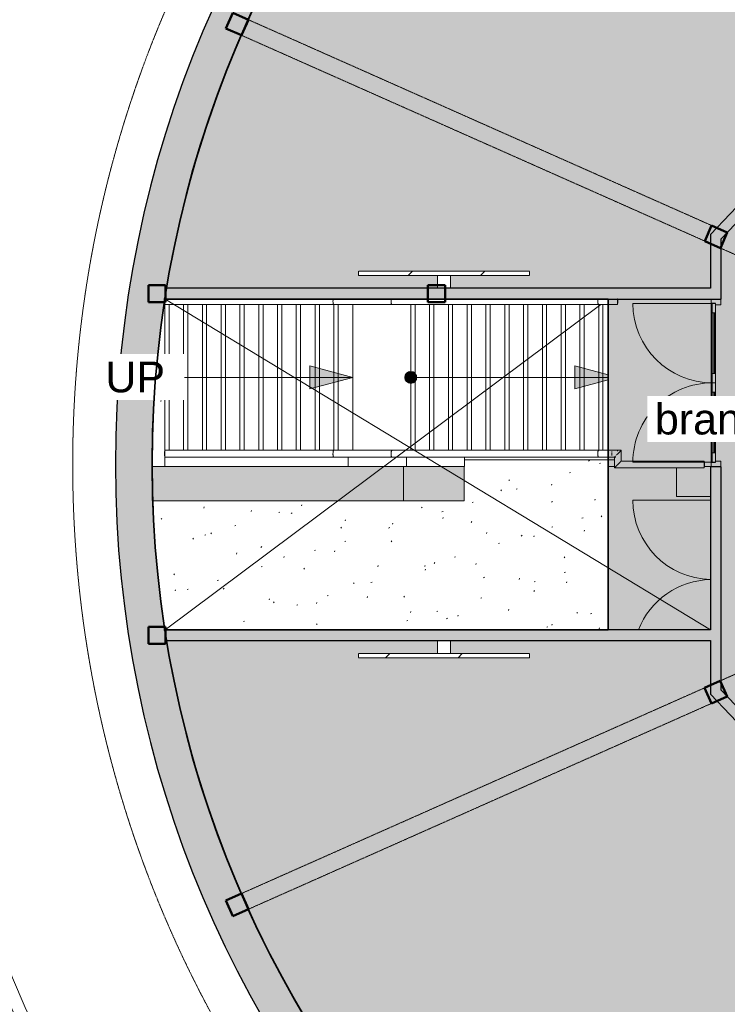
# Model space of a CAD drawing. Header units: millimetres. Extents: x 1000 to 188789, y -4122 to 39732.
# Tile 63 of 86: x 117939 to 126222, y 17778 to 29308. Entities that reach past the tile are written whole.
import ezdxf

# ---------------------------------------------------------------- set-up
doc = ezdxf.new("R2010")
doc.units = ezdxf.units.MM
doc.linetypes.add('THO_hhidden', pattern=[2.5, 1.5, -1])
for name, color, linetype, lineweight, true_color in [('A-AREA-BNDY', 1, 'Continuous', 50, 0xff0000), ('A-DETL', 7, 'Continuous', 13, 0x00a600), ('A-DETL-MBND', 9, 'Continuous', 13, 0x808080)]:
    doc.layers.add(name, color=color, linetype=linetype, lineweight=lineweight, true_color=true_color)
for name, color, linetype, lineweight in [('A-AREA-IDEN', 7, 'Continuous', 13), ('A-AREA-PATT', 7, 'Continuous', 13), ('A-DETL-GENF', 7, 'Continuous', 13), ('A-DOOR', 7, 'Continuous', 13), ('A-FLOR', 7, 'Continuous', 18), ('A-FLOR-HRAL', 7, 'Continuous', 13), ('A-GENM', 7, 'Continuous', 13), ('A-WALL-PATT', 7, 'Continuous', 18), ('I-WALL', 7, 'Continuous', 18), ('S-COLS-SYMB', 7, 'Continuous', 50), ('S-STRS', 7, 'Continuous', 13), ('S-STRS-ANNO', 7, 'Continuous', 13), ('S-STRS-IDEN', 7, 'Continuous', 13)]:
    doc.layers.add(name, color=color, linetype=linetype, lineweight=lineweight)
doc.styles.add('Arial', font='arial.ttf', dxfattribs={"height": 360})
pattern_1 = [(45, (-14915.87, -26237.5), (-424.264, 424.264), [])]
pattern_2 = [(45, (-14915.87, -21962.5), (-424.264, 424.264), [])]

# ---------------------------------------------------------------- blocks, each defined once
blk = doc.blocks.new('NLRS_01_GM_WPB_dummy digibord_gen_tho_HW - Digibord-V163-01 1e verdieping BC')
at = {"layer": 'A-GENM', "true_color": 0x808080}
h = blk.add_hatch(dxfattribs=at)
h.set_pattern_fill('FP_107', color=8, style=0, pattern_type=2)
h.set_pattern_definition(pattern_1)
h.paths.add_polyline_path([(372, 75), (1000, 75), (1000, 125), (-1000, 125), (-1000, 75), (75, 75)])
h = blk.add_hatch(dxfattribs=at)
h.set_pattern_fill('FP_107', color=8, style=0, pattern_type=2)
h.set_pattern_definition(pattern_1)
h.paths.add_polyline_path([(-75, -75), (75, -75), (75, 75), (-75, 75)])
at = {"layer": 'A-GENM', "linetype": 'THO_hhidden'}
for p, q in [((1000, 125), (-1000, 125)), ((-1000, 125), (-1000, 75)), ((1000, 75), (1000, 125)), ((-1000, 75), (1000, 75)), ((75, 75), (-75, 75)), ((-75, 75), (-75, -75)), ((75, -75), (75, 75)), ((-75, -75), (75, -75))]:
    blk.add_line(p, q, dxfattribs=at)
blk = doc.blocks.new('NLRS_01_GM_WPB_dummy digibord_gen_tho_HW - Digibord-V174-01 1e verdieping BC')
at = {"layer": 'A-GENM', "true_color": 0x808080}
h = blk.add_hatch(dxfattribs=at)
h.set_pattern_fill('FP_119', color=8, style=0, pattern_type=2)
h.set_pattern_definition(pattern_2)
h.paths.add_polyline_path([(75, -75), (75, 75), (-75, 75), (-75, -75)])
h = blk.add_hatch(dxfattribs=at)
h.set_pattern_fill('FP_119', color=8, style=0, pattern_type=2)
h.set_pattern_definition(pattern_2)
h.paths.add_polyline_path([(-1000, -125), (1000, -125), (1000, -75), (-1000, -75)])
at = {"layer": 'A-GENM', "linetype": 'THO_hhidden'}
for p, q in [((75, 75), (-75, 75)), ((-75, 75), (-75, -75)), ((75, -75), (75, 75)), ((1000, -75), (-1000, -75)), ((-1000, -75), (-1000, -125)), ((-75, -75), (75, -75)), ((1000, -125), (1000, -75)), ((-1000, -125), (1000, -125))]:
    blk.add_line(p, q, dxfattribs=at)
blk = doc.blocks.new('NLRS_32_DO_WPB_binnen deurkozijn hout_gen_tho - dubbele deur met glas-1905428-01 1e verdieping BC')
at = {"layer": 'A-DOOR'}
for p, q in [((-932, 0), (-982, 0)), ((-932, -54), (-932, 0)), ((932, -54), (932, 0)), ((932, 0), (982, 0)), ((-982, -114), (-915, -114)), ((-915, -114), (-915, -54)), ((915, -114), (915, -54)), ((982, -114), (915, -114))]:
    blk.add_line(p, q, dxfattribs=at)
blk = doc.blocks.new('NLRS_32_DO_UN_deur_gen_tho - deur met glasvlak_ linksdraaiend-V220-01 1e verdieping BC')
at = {"layer": 'A-DETL-GENF'}
for p, q in [((465, 0), (465, 930)), ((-465, 0), (465, 0)), ((-465, -40), (-465, 0)), ((-465, -40), (465, -40)), ((465, -40), (465, 0))]:
    blk.add_line(p, q, dxfattribs=at)
blk.add_arc((465, 0), 930, 90, 180, dxfattribs=at)
at = {"layer": 'A-GENM', "lineweight": 18}
for p, q in [((-355, 0), (-465, 0)), ((-465, 0), (-465, -40)), ((-355, -40), (-355, 0)), ((465, 0), (355, 0)), ((355, 0), (355, -40)), ((465, -40), (465, 0)), ((-465, -40), (-355, -40)), ((355, -40), (465, -40))]:
    blk.add_line(p, q, dxfattribs=at)
at = {"layer": 'A-GENM'}
for p, q in [((355, 0), (-355, 0)), ((-198, 0), (-355, 0)), ((-355, 0), (224, 0)), ((355, -40), (-355, -40)), ((-198, -40), (-355, -40)), ((-355, -40), (224, -40))]:
    blk.add_line(p, q, dxfattribs=at)
blk = doc.blocks.new('NLRS_32_DO_UN_deur_gen_tho - deur met glasvlak_ rechtsdraaiend-V221-01 1e verdieping BC')
at = {"layer": 'A-DETL-GENF'}
for p, q in [((-465, 0), (-465, 930)), ((-465, 0), (465, 0)), ((-465, -40), (-465, 0)), ((-465, -40), (465, -40)), ((465, -40), (465, 0))]:
    blk.add_line(p, q, dxfattribs=at)
blk.add_arc((-465, 0), 930, 360, 90, dxfattribs=at)
at = {"layer": 'A-GENM', "lineweight": 18}
for p, q in [((-355, 0), (-465, 0)), ((-465, 0), (-465, -40)), ((-355, -40), (-355, 0)), ((465, 0), (355, 0)), ((355, 0), (355, -40)), ((465, -40), (465, 0)), ((-465, -40), (-355, -40)), ((355, -40), (465, -40))]:
    blk.add_line(p, q, dxfattribs=at)
at = {"layer": 'A-GENM'}
for p, q in [((-355, 0), (355, 0)), ((355, 0), (-224, 0)), ((198, 0), (355, 0)), ((355, -40), (-355, -40)), ((355, -40), (-224, -40)), ((355, -40), (-224, -40)), ((198, -40), (355, -40)), ((198, -40), (355, -40))]:
    blk.add_line(p, q, dxfattribs=at)
blk = doc.blocks.new('NLRS_32_DO_UN_glasvlakvulling_gen_tho - enkelglas-1905434-01 1e verdieping BC')
at = {"layer": 'A-GENM', "true_color": 0xd7e6e6}
blk.add_hatch(color=254, dxfattribs=at).paths.add_polyline_path([(-16, -31), (-355, -31), (-355, -41), (355, -41), (355, -31), (67, -31)])
at = {"layer": 'A-GENM', "lineweight": 18}
for p, q in [((355, -31), (-355, -31)), ((-355, -31), (-355, -41)), ((-355, -41), (355, -41)), ((355, -41), (355, -31))]:
    blk.add_line(p, q, dxfattribs=at)
blk = doc.blocks.new('NLRS_28_SCO_UN_koker_gen_bcb - K200_200_12_5-2311149-01 1e verdieping BC')
at = {"layer": 'S-COLS-SYMB'}
for p, q in [((-100, 100), (100, 100)), ((-100, -100), (-100, 100)), ((100, -100), (100, 100)), ((-100, -100), (100, -100))]:
    blk.add_line(p, q, dxfattribs=at)
blk = doc.blocks.new('NLRS_33_GM_WPB_vloeropening schacht rechthoek met ronding_gen_tho - 5024x3875-2379143-01 1e verdieping BC')
at = {"layer": 'A-DETL-MBND'}
for p, q in [((0, 0), (3875, 6387)), ((0, 0), (3875, 6387)), ((3875, 0), (65, 5100)), ((65, 5100), (3875, 0))]:
    blk.add_line(p, q, dxfattribs=at)
blk.add_arc((1937, 12613), 12761, 261.2671, 278.7329, dxfattribs=at)
blk.add_arc((1937, 12613), 12761, 261.2671, 278.7329, dxfattribs=at)
blk = doc.blocks.new('Railing - 50x12mm-2379751-01 1e verdieping BC')
at = {"layer": 'A-FLOR-HRAL'}
for p, q in [((-25, 2), (-25, 6)), ((-25, 6), (25, 6)), ((25, 6), (25, 2))]:
    blk.add_line(p, q, dxfattribs=at)
blk = doc.blocks.new('Railing - Railing-2341460-01 1e verdieping BC')
at = {"rotation": 89.99999999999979}
blk.add_blockref('Railing - 50x12mm-2379751-01 1e verdieping BC', (11649.135701, 24225.4), dxfattribs=at)
blk = doc.blocks.new('Railing - 50x12mm-V259-01 1e verdieping BC')
at = {"layer": 'A-FLOR-HRAL'}
blk.add_line((25, 6), (25, 2), dxfattribs=at)
blk = doc.blocks.new('Railing - 50x12mm-2354396-01 1e verdieping BC')
at = {"layer": 'A-FLOR-HRAL'}
for p, q in [((-25, -6), (-25, -2)), ((-25, -6), (25, -6)), ((25, -2), (25, -6))]:
    blk.add_line(p, q, dxfattribs=at)
blk = doc.blocks.new('Railing - Railing-2341464-01 1e verdieping BC')
at = {"extrusion": (0, 0, -1), "zscale": -1, "rotation": 270.0000000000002}
for name, p in [('Railing - 50x12mm-V259-01 1e verdieping BC', (-11649.135701, 26012.1)), ('Railing - 50x12mm-2354396-01 1e verdieping BC', (-16945.135701, 26012.1))]:
    blk.add_blockref(name, p, dxfattribs=at)
blk = doc.blocks.new('Top Rail Type - Top Rail_Internal_-2341474-01 1e verdieping BC')
at = {"layer": 'A-FLOR-HRAL'}
for p, q in [((13627, 24265), (11647, 24265)), ((13847, 24265), (13627, 24265)), ((14307, 24265), (13847, 24265)), ((14527, 24265), (14307, 24265)), ((16727, 24265), (14527, 24265)), ((16947, 24265), (16727, 24265)), ((16947, 24264), (16947, 24261)), ((16947, 24261), (16947, 24257)), ((16947, 24225), (16947, 24221)), ((11647, 24185), (13627, 24185)), ((13627, 24185), (13847, 24185)), ((13847, 24185), (14307, 24185)), ((14307, 24185), (14527, 24185)), ((14527, 24185), (16727, 24185)), ((16727, 24185), (16927, 24185))]:
    blk.add_line(p, q, dxfattribs=at)
for points, knots in [([(11647, 24225), (11647, 24228), (11647, 24234), (11647, 24242), (11647, 24250), (11647, 24257), (11647, 24262), (11647, 24264), (11647, 24265), (11647, 24265)], [0, 0, 0, 0, 0.142857, 0.285714, 0.428571, 0.571429, 0.785714, 0.892857, 1, 1, 1, 1]), ([(11647, 24185), (11647, 24185), (11647, 24185), (11647, 24188), (11647, 24193), (11647, 24201), (11647, 24209), (11647, 24218), (11647, 24223), (11647, 24225)], [0, 0, 0, 0, 0.142857, 0.285714, 0.428571, 0.571429, 0.785714, 0.892857, 1, 1, 1, 1]), ([(13616, 24225), (13616, 24231), (13617, 24243), (13619, 24254), (13621, 24259), (13623, 24261), (13624, 24263), (13624, 24263), (13625, 24264)], [0, 0, 0, 0, 0.2857143, 0.5714286, 0.6785714, 0.7321429, 0.7857143, 0.8571429, 0.8571429, 0.8571429, 0.8571429]), ([(13627, 24185), (13626, 24185), (13625, 24185), (13622, 24188), (13620, 24193), (13618, 24201), (13616, 24211), (13616, 24220), (13616, 24225)], [0, 0, 0, 0, 0.142857, 0.285714, 0.428571, 0.571429, 0.785714, 1, 1, 1, 1]), ([(14296, 24225), (14296, 24231), (14297, 24243), (14299, 24254), (14301, 24259), (14303, 24261), (14304, 24264), (14306, 24265), (14307, 24265)], [0, 0, 0, 0, 0.285714, 0.571429, 0.678571, 0.732143, 0.785714, 1, 1, 1, 1]), ([(14307, 24185), (14306, 24185), (14305, 24185), (14302, 24188), (14300, 24193), (14298, 24201), (14296, 24211), (14296, 24220), (14296, 24225)], [0, 0, 0, 0, 0.142857, 0.285714, 0.428571, 0.571429, 0.785714, 1, 1, 1, 1]), ([(16716, 24225), (16716, 24231), (16717, 24243), (16719, 24254), (16721, 24259), (16723, 24261), (16724, 24264), (16726, 24265), (16727, 24265)], [0, 0, 0, 0, 0.285714, 0.571429, 0.678571, 0.732143, 0.785714, 1, 1, 1, 1]), ([(16727, 24185), (16726, 24185), (16725, 24185), (16722, 24188), (16720, 24193), (16718, 24201), (16716, 24211), (16716, 24220), (16716, 24225)], [0, 0, 0, 0, 0.142857, 0.285714, 0.428571, 0.571429, 0.785714, 1, 1, 1, 1])]:
    blk.add_open_spline(points, degree=3, knots=knots, dxfattribs=at)
blk.add_open_spline([(13625, 24264), (13626, 24265), (13626, 24265), (13627, 24265)], degree=3, dxfattribs=at)
blk = doc.blocks.new('Top Rail Type - Top Rail_Internal_-V260-01 1e verdieping BC')
at = {"layer": 'A-FLOR-HRAL'}
for p, q in [((11647, 24265), (13625, 24265)), ((13627, 24265), (14307, 24265)), ((14307, 24265), (16727, 24265)), ((16727, 24265), (16947, 24265)), ((11647, 24185), (13625, 24185)), ((13627, 24185), (14307, 24185)), ((14307, 24185), (16727, 24185)), ((16727, 24185), (16912, 24185))]:
    blk.add_line(p, q, dxfattribs=at)
blk = doc.blocks.new('Top Rail Type - Top Rail_Internal_-2341490-01 1e verdieping BC')
at = {"layer": 'A-FLOR-HRAL'}
for p, q in [((11647, 25973), (13627, 25973)), ((13627, 25973), (13847, 25973)), ((13847, 25973), (14307, 25973)), ((14307, 25973), (14527, 25973)), ((14527, 25973), (16727, 25973)), ((16727, 25973), (16947, 25973))]:
    blk.add_line(p, q, dxfattribs=at)
at = {"layer": 'A-FLOR-HRAL', "flags": 128}
for points in [[(16947, 26038), (16947, 26030), (16947, 26022), (16947, 26013)], [(16947, 26013), (16947, 26004), (16947, 25995), (16947, 25988), (16947, 25981), (16947, 25977), (16947, 25974), (16947, 25973)]]:
    blk.add_lwpolyline(points, dxfattribs=at)
at = {"layer": 'A-FLOR-HRAL'}
blk.add_open_spline([(11647, 26013), (11647, 26014), (11647, 26015), (11647, 26016)], degree=3, dxfattribs=at)
for points, knots in [([(11647, 25973), (11647, 25973), (11647, 25973), (11647, 25976), (11647, 25981), (11647, 25989), (11647, 25997), (11647, 26006), (11647, 26010), (11647, 26013)], [0, 0, 0, 0, 0.142857, 0.285714, 0.428571, 0.571429, 0.785714, 0.892857, 1, 1, 1, 1]), ([(13616, 26013), (13616, 26019), (13617, 26028), (13618, 26035), (13618, 26038)], [0, 0, 0, 0, 0.2857143, 0.4257681, 0.4257681, 0.4257681, 0.4257681]), ([(13627, 25973), (13626, 25973), (13625, 25973), (13622, 25976), (13620, 25981), (13618, 25989), (13616, 25999), (13616, 26008), (13616, 26013)], [0, 0, 0, 0, 0.142857, 0.285714, 0.428571, 0.571429, 0.785714, 1, 1, 1, 1]), ([(14296, 26013), (14296, 26019), (14297, 26028), (14298, 26035), (14298, 26038)], [0, 0, 0, 0, 0.2857143, 0.4257681, 0.4257681, 0.4257681, 0.4257681]), ([(14307, 25973), (14306, 25973), (14305, 25973), (14302, 25976), (14300, 25981), (14298, 25989), (14296, 25999), (14296, 26008), (14296, 26013)], [0, 0, 0, 0, 0.142857, 0.285714, 0.428571, 0.571429, 0.785714, 1, 1, 1, 1]), ([(16716, 26013), (16716, 26019), (16717, 26028), (16718, 26035), (16718, 26038)], [0, 0, 0, 0, 0.2857143, 0.4257681, 0.4257681, 0.4257681, 0.4257681]), ([(16727, 25973), (16726, 25973), (16725, 25973), (16722, 25976), (16720, 25981), (16718, 25989), (16716, 25999), (16716, 26008), (16716, 26013)], [0, 0, 0, 0, 0.142857, 0.285714, 0.428571, 0.571429, 0.785714, 1, 1, 1, 1])]:
    blk.add_open_spline(points, degree=3, knots=knots, dxfattribs=at)
blk = doc.blocks.new('Top Rail Type - Top Rail_Internal_-V261-01 1e verdieping BC')
at = {"layer": 'A-FLOR-HRAL'}
for p, q in [((11647, 25973), (13625, 25973)), ((13627, 25973), (14307, 25973)), ((14307, 25973), (16727, 25973)), ((16727, 25973), (16947, 25973))]:
    blk.add_line(p, q, dxfattribs=at)
blk = doc.blocks.new('NLRS_01_GM_WPB_dummy placeholder_gen_tho - garderobe 3000x400x900-2232194-01 1e verdieping BC')
at = {"layer": 'A-DETL-MBND', "true_color": 0xdcf8f8}
blk.add_hatch(color=7, dxfattribs=at).paths.add_polyline_path([(1348, -200), (1500, -200), (1500, 200), (-1440, 200), (-1432, -200), (853, -200)])
at = {"layer": 'A-DETL-MBND'}
for p, q in [((-596, 200), (-1440, 200)), ((1500, -200), (1500, 200)), ((-1432, -200), (1500, -200))]:
    blk.add_line(p, q, dxfattribs=at)
blk = doc.blocks.new('NLRS_01_GM_WPB_dummy placeholder_gen_tho - garderobe 590x400x900-2364001-01 1e verdieping BC')
at = {"layer": 'A-DETL-MBND', "true_color": 0xdcf8f8}
blk.add_hatch(color=7, dxfattribs=at).paths.add_polyline_path([(355, 200), (-355, 200), (-355, -200), (355, -200)])
at = {"layer": 'A-DETL-MBND'}
for p, q in [((355, 200), (-355, 200)), ((-355, 200), (-355, -200)), ((355, -200), (355, 200))]:
    blk.add_line(p, q, dxfattribs=at)
blk = doc.blocks.new('NLRS_01_GM_WPB_dummy placeholder_gen_tho - garderobe 3000x400x900-V265-01 1e verdieping BC')
at = {"layer": 'A-DETL-MBND', "true_color": 0xdcf8f8}
blk.add_hatch(color=7, dxfattribs=at).paths.add_polyline_path([(-1500, -12), (-1500, -200), (-1151, -200), (-1153, -125), (-1166, -125), (-1166, 200), (-1500, 198), (-1500, -4)])
at = {"layer": 'A-DETL-MBND'}
for p, q in [((-1166, 200), (-1500, 200)), ((-1500, 200), (-1500, -200))]:
    blk.add_line(p, q, dxfattribs=at)
blk = doc.blocks.new('NLRS_32_DO_UN_deur_gen_tho - deur met glasvlak_ linksdraaiend-V266-01 1e verdieping BC')
at = {"layer": 'A-DETL-MBND'}
blk.add_line((465, 19.5), (465, 930), dxfattribs=at)
blk.add_arc((465, 0), 930, 90, 178.79088, dxfattribs=at)
blk = doc.blocks.new('NLRS_32_DO_UN_deur_gen_tho - deur met glasvlak_ rechtsdraaiend-V267-01 1e verdieping BC')
at = {"layer": 'A-DETL-MBND'}
blk.add_arc((-465, 0), 930, 1.2091, 68.4729, dxfattribs=at)
blk = doc.blocks.new('Railing - 50x12mm-V291-01 1e verdieping BC')
at = {"layer": 'A-FLOR-HRAL'}
for p, q in [((-25, 2), (-25, 6)), ((-25, 6), (25, 6)), ((25, 6), (25, 2))]:
    blk.add_line(p, q, dxfattribs=at)
blk = doc.blocks.new('Railing - Railing-2415257-01 1e verdieping BC')
at = {"rotation": 270}
blk.add_blockref('Railing - 50x12mm-V291-01 1e verdieping BC', (17960, 24099), dxfattribs=at)
blk = doc.blocks.new('Top Rail Type - Top Rail_Internal_-2415260-01 1e verdieping BC')
at = {"layer": 'A-FLOR-HRAL'}
for p, q in [((16991, 24265), (16881, 24265)), ((16881, 24264), (16881, 24265)), ((16881, 24248), (16881, 24252)), ((16881, 24238), (16881, 24244)), ((16881, 24229), (16881, 24233)), ((16881, 24225), (16881, 24229)), ((16881, 24217), (16881, 24221)), ((16991, 24140), (16991, 24265)), ((16881, 24205), (16881, 24211)), ((16881, 24185), (16881, 24186)), ((16881, 24185), (16911, 24185)), ((16911, 24185), (16911, 24060)), ((17962, 24140), (16991, 24140)), ((16911, 24060), (17962, 24060))]:
    blk.add_line(p, q, dxfattribs=at)
at = {"layer": 'A-FLOR-HRAL', "flags": 128}
blk.add_lwpolyline([(17962, 24140), (17962, 24139), (17962, 24137), (17962, 24132), (17962, 24127), (17962, 24120), (17962, 24112), (17962, 24104), (17962, 24096), (17962, 24088), (17962, 24080), (17962, 24073), (17962, 24068), (17962, 24063), (17962, 24061), (17962, 24060)], dxfattribs=at)
at = {"layer": 'A-FLOR-HRAL'}
for points in [[(16947, 24221), (16946, 24220), (16945, 24219), (16944, 24218)], [(16912, 24186), (16911, 24185), (16911, 24185), (16911, 24185)], [(16919, 24192), (16918, 24191), (16916, 24190), (16916, 24189)]]:
    blk.add_open_spline(points, degree=3, dxfattribs=at)
for points, knots in [([(16991, 24265), (16991, 24265), (16991, 24264), (16988, 24262), (16984, 24258), (16981, 24255), (16978, 24252), (16975, 24248), (16971, 24245), (16967, 24241), (16963, 24237), (16959, 24233), (16955, 24229), (16951, 24225), (16948, 24222), (16947, 24221)], [0, 0, 0, 0, 0.0666667, 0.1333333, 0.2, 0.2333333, 0.2666667, 0.3, 0.3333333, 0.3666667, 0.4, 0.4333333, 0.4666667, 0.5, 0.5317021, 0.5317021, 0.5317021, 0.5317021]), ([(16991, 24140), (16991, 24140), (16991, 24139), (16988, 24137), (16984, 24133), (16981, 24130), (16978, 24127), (16975, 24124), (16971, 24120), (16967, 24116), (16963, 24112), (16959, 24108), (16955, 24104), (16951, 24100), (16947, 24096), (16943, 24092), (16939, 24088), (16935, 24084), (16931, 24080), (16928, 24076), (16924, 24073), (16921, 24070), (16918, 24067), (16914, 24063), (16912, 24061), (16911, 24060), (16911, 24060)], [0, 0, 0, 0, 0.066667, 0.133333, 0.2, 0.233333, 0.266667, 0.3, 0.333333, 0.366667, 0.4, 0.433333, 0.466667, 0.5, 0.533333, 0.566667, 0.6, 0.633333, 0.666667, 0.7, 0.733333, 0.766667, 0.8, 0.866667, 0.933333, 1, 1, 1, 1]), ([(16924, 24198), (16923, 24197), (16922, 24196), (16921, 24195), (16921, 24194)], [0.73333333, 0.73333333, 0.73333333, 0.73333333, 0.76666667, 0.77477236, 0.77477236, 0.77477236, 0.77477236]), ([(16939, 24212), (16937, 24211), (16936, 24210), (16934, 24208), (16934, 24208)], [0.6, 0.6, 0.6, 0.6, 0.63333333, 0.63805181, 0.63805181, 0.63805181, 0.63805181])]:
    blk.add_open_spline(points, degree=3, knots=knots, dxfattribs=at)
blk = doc.blocks.new('Top Rail Type - Top Rail_Internal_-V293-01 1e verdieping BC')
at = {"layer": 'A-FLOR-HRAL'}
for p, q in [((16991, 24265), (16881, 24265)), ((16991, 24140), (16991, 24265)), ((16911, 24185), (16881, 24185)), ((16911, 24060), (16911, 24185)), ((17962, 24140), (16991, 24140)), ((17962, 24060), (16911, 24060))]:
    blk.add_line(p, q, dxfattribs=at)
blk = doc.blocks.new('NLRS_28_SCO_UN_koker_gen_bcb - K200_200_12_5-2417527-01 1e verdieping BC')
at = {"layer": 'A-DETL-MBND'}
for p, q in [((-100, -62), (-100, -100)), ((-100, -100), (-87, -100))]:
    blk.add_line(p, q, dxfattribs=at)
blk = doc.blocks.new('NLRS_28_SCO_UN_koker_gen_bcb - K200_200_12_5-V294-01 1e verdieping BC')
at = {"layer": 'A-DETL-MBND'}
for q in [(-87, 100), (-100, 63)]:
    blk.add_line((-100, 100), q, dxfattribs=at)
blk = doc.blocks.new('NLRS_28_SCO_UN_koker_gen_bcb - K200_200_12_5-V296-01 1e verdieping BC')
at = {"layer": 'A-DETL-MBND'}
for p, q in [((-100, 100), (100, 100)), ((-100, 100), (-100, 63)), ((100, 100), (100, 63))]:
    blk.add_line(p, q, dxfattribs=at)
blk = doc.blocks.new('NLRS_28_SCO_UN_koker_gen_bcb - K200_200_12_5-2421693-01 1e verdieping BC')
at = {"layer": 'S-COLS-SYMB'}
for p, q in [((-100, 100), (100, 100)), ((-100, 100), (-100, -100)), ((100, 100), (100, -100)), ((-100, -100), (100, -100))]:
    blk.add_line(p, q, dxfattribs=at)
blk = doc.blocks.new('NLRS_28_SCO_UN_koker_gen_bcb - K200_200_12_5-2421724-01 1e verdieping BC')
at = {"layer": 'S-COLS-SYMB'}
for p, q in [((-100, 100), (100, 100)), ((-100, -100), (-100, 100)), ((100, -100), (100, 100)), ((-100, -100), (100, -100))]:
    blk.add_line(p, q, dxfattribs=at)

msp = doc.modelspace()

# ---------------------------------------------------------------- hatches: boundary and pattern name
at = {"layer": 'A-AREA-PATT', "true_color": 0xaaddd6}
h = msp.add_hatch(color=9, dxfattribs=at)
h.paths.add_polyline_path([(136251, 11500), (136527, 11500), (136527, 14694), (136377, 14694), (136377, 13769), (136327, 13769), (136327, 15769), (136377, 15769), (136377, 14844), (136527, 14844), (136527, 18037), (129280, 18037), (128918, 17276), (129460, 17018), (127916, 13766), (127374, 14024), (126742, 12691), (127102, 12529), (127467, 12379), (127836, 12240), (128210, 12113), (128587, 11997), (128985, 11889), (129351, 11801), (129738, 11722), (130126, 11654), (130517, 11599), (130909, 11556), (131354, 11522), (131700, 11506), (132089, 11500), (132090, 11500), (135586, 11500)])
h.paths.add_polyline_path([(126629, 12746), (127261, 14078), (126719, 14335), (128263, 17587), (128805, 17330), (129166, 18088), (126027, 21409), (126027, 22037), (122981, 22037), (122981, 21887), (123906, 21887), (123906, 21837), (121906, 21837), (121906, 21887), (122831, 21887), (122831, 22037), (119661, 22037), (119720, 21706), (119803, 21312), (119891, 20949), (119995, 20570), (120111, 20194), (120238, 19822), (120392, 19420), (120543, 19058), (120704, 18704), (120877, 18354), (121059, 18011), (121253, 17673), (121456, 17341), (121670, 17016), (121905, 16682), (122128, 16385), (122371, 16081), (122625, 15783), (122917, 15462), (123167, 15204), (123451, 14927), (123744, 14660), (124046, 14402), (124367, 14145), (124672, 13915), (124995, 13688), (125327, 13470), (125665, 13262), (125975, 13083), (126335, 12892), (126628, 12746)])
h.paths.add_polyline_path([(128858, 16100), (128874, 16101), (128889, 16107), (128908, 16121), (128916, 16131), (128925, 16148), (129027, 16365), (129030, 16377), (129030, 16396), (129024, 16415), (129014, 16432), (129006, 16440), (128982, 16454), (128765, 16555), (128755, 16558), (128734, 16558), (128713, 16551), (128699, 16542), (128687, 16528), (128677, 16511), (128573, 16288), (128571, 16272), (128573, 16257), (128578, 16242), (128592, 16223), (128602, 16215), (128629, 16201), (128843, 16101)])
h.paths.add_polyline_path([(128204, 16411), (128219, 16413), (128242, 16424), (128248, 16428), (128258, 16438), (128271, 16460), (128372, 16676), (128375, 16687), (128375, 16708), (128368, 16729), (128364, 16738), (128345, 16755), (128328, 16765), (128111, 16867), (128101, 16870), (128079, 16870), (128061, 16864), (128050, 16858), (128033, 16842), (128026, 16831), (127918, 16599), (127916, 16584), (127918, 16568), (127929, 16545), (127935, 16537), (127943, 16529), (127965, 16517), (128188, 16413), (128192, 16412)])
h.paths.add_polyline_path([(137499, 18100), (137912, 18100), (137912, 18200), (137989, 18200), (137989, 18162), (138027, 18162), (138027, 18966), (138089, 18966), (138089, 20000), (138027, 20000), (138027, 20037), (134427, 20037), (134427, 22101), (132189, 22101), (132189, 26101), (134427, 26101), (134428, 28162), (138027, 28162), (138027, 28200), (138089, 28200), (138089, 29234), (138027, 29234), (138027, 30000), (137872, 30000), (137872, 30100), (137182, 30100), (137182, 30000), (136652, 30000), (136652, 30037), (129266, 30036), (126152, 26742), (126152, 26037), (124827, 26037), (124827, 22162), (126027, 22162), (126027, 24073), (126152, 24073), (126152, 21458), (129267, 18162), (137124, 18162), (137124, 18200), (137222, 18200), (137222, 18100), (137419, 18100)])
h.paths.add_polyline_path([(137782, 18321), (137711, 18392), (137732, 18408), (137756, 18418), (137782, 18421), (137808, 18418), (137832, 18408), (137853, 18392), (137808, 18347)])
h.paths.add_polyline_path([(137782, 18221), (137756, 18225), (137732, 18235), (137711, 18251), (137782, 18321), (137853, 18251), (137832, 18235), (137808, 18225)])
h.paths.add_polyline_path([(137330, 18271), (137243, 18321), (137330, 18371)])
h.paths.add_polyline_path([(138063, 19128), (138063, 19838), (138073, 19838), (138073, 19128)])
h.paths.add_polyline_path([(125627, 23726), (125628, 24060), (125952, 24062), (125952, 24074), (126027, 24073), (126027, 23726), (125939, 23726)])
h.paths.add_polyline_path([(126063, 24235), (126063, 24945), (126073, 24945), (126073, 24235)])
h.paths.add_polyline_path([(126063, 25165), (126063, 25875), (126073, 25875), (126073, 25165)])
h.paths.add_polyline_path([(124836, 26162), (126027, 26162), (126027, 26792), (129166, 30112), (128827, 30826), (128285, 30568), (126741, 33820), (127283, 34078), (126628, 35454), (126321, 35301), (125974, 35116), (125602, 34901), (125270, 34694), (124941, 34475), (124628, 34253), (124318, 34017), (124015, 33773), (123720, 33518), (123433, 33255), (123155, 32984), (122875, 32694), (122623, 32415), (122367, 32115), (122120, 31805), (121882, 31487), (121655, 31162), (121438, 30830), (121227, 30484), (121036, 30146), (120851, 29795), (120677, 29438), (120515, 29076), (120378, 28746), (120239, 28378), (120111, 28006), (119995, 27631), (119891, 27252), (119798, 26870), (119718, 26485), (119661, 26162), (122831, 26162), (122831, 26312), (121906, 26312), (121906, 26362), (123906, 26362), (123906, 26312), (122981, 26312), (122981, 26162), (124834, 26162)])
h.paths.add_polyline_path([(138073, 28362), (138063, 28362), (138063, 29072), (138073, 29072)])
h.paths.add_polyline_path([(137312, 29878), (137241, 29949), (137262, 29965), (137286, 29975), (137312, 29978), (137338, 29975), (137362, 29965), (137383, 29949), (137338, 29904)])
h.paths.add_polyline_path([(137312, 29778), (137286, 29782), (137262, 29792), (137241, 29808), (137312, 29878), (137383, 29808), (137362, 29792), (137338, 29782)])
h.paths.add_polyline_path([(137764, 29828), (137764, 29928), (137850, 29878)])
h.paths.add_polyline_path([(130732, 30162), (136527, 30162), (136527, 33356), (136377, 33356), (136377, 32431), (136327, 32431), (136327, 34431), (136377, 34431), (136377, 33506), (136527, 33506), (136527, 36700), (132030, 36699), (131692, 36694), (131297, 36675), (130901, 36644), (130507, 36600), (130115, 36544), (129724, 36476), (129322, 36392), (128933, 36298), (128568, 36197), (128189, 36081), (127813, 35952), (127443, 35811), (127076, 35659), (126742, 35508), (129280, 30162), (130561, 30162)])
h.paths.add_polyline_path([(128940, 30879), (127395, 34131), (127937, 34389), (129482, 31136), (129115, 30963)])
h.paths.add_polyline_path([(128105, 31285), (128123, 31286), (128141, 31291), (128369, 31402), (128377, 31408), (128385, 31418), (128393, 31434), (128397, 31453), (128396, 31470), (128391, 31487), (128279, 31718), (128268, 31729), (128254, 31737), (128239, 31743), (128225, 31744), (128203, 31740), (128194, 31737), (127964, 31626), (127950, 31611), (127944, 31601), (127939, 31586), (127938, 31572), (127941, 31550), (127944, 31541), (128055, 31313), (128059, 31307), (128071, 31297), (128094, 31287), (128104, 31285)])
h.paths.add_polyline_path([(128760, 31596), (128778, 31597), (128796, 31602), (129012, 31705), (129032, 31720), (129040, 31729), (129048, 31745), (129052, 31764), (129051, 31781), (129046, 31798), (128934, 32029), (128923, 32040), (128909, 32048), (128894, 32054), (128880, 32055), (128858, 32051), (128849, 32048), (128619, 31937), (128608, 31926), (128599, 31912), (128594, 31897), (128593, 31883), (128596, 31861), (128600, 31850), (128708, 31627), (128716, 31616), (128726, 31608), (128742, 31600), (128756, 31597)])
at = {"layer": 'A-DETL-MBND'}
h = msp.add_hatch(dxfattribs=at)
h.set_pattern_fill('FP_159', color=256, style=0, pattern_type=2)
h.set_pattern_definition([(17, (107989.74, 0), (206.3, 638.621), [13.411, -639.389, 13.411, -356.189, -537.6]), (17, (107989.74, 0), (206.3, 638.621), [-1022.4, 13.411, -524.189]), (48, (107989.74, 0), (-147.325, 649.375), [13.411, -632.989, 13.411, -645.789, -531.2]), (48, (107989.74, 0), (-147.325, 649.375), [-1305.6, 13.41, -517.79]), (71, (107989.74, 0), (-383.293, 538.105), [13.411, -626.589, 13.411, -370.589, -526.4]), (71, (107989.74, 0), (-383.293, 538.105), [-1024, 13.411, -512.989])])
h.paths.add_polyline_path([(121465, 22162), (124827, 22162), (124827, 24155), (123145, 24155), (123145, 24075), (123142, 24073), (123142, 23675), (119500, 23675), (119520, 23267), (119545, 22935), (119587, 22548), (119640, 22162), (121258, 22162)])
h.paths.add_polyline_path([(119492, 24075), (119637, 24077), (119637, 24200), (119633, 24200), (119633, 24250), (119637, 24250), (119637, 25987), (119633, 25987), (119585, 25640), (119543, 25241), (119513, 24829), (119498, 24489), (119492, 24078)])
at = {"layer": 'A-WALL-PATT', "true_color": 0x808080}
for points in [[(119489, 24100), (119496, 24501), (119515, 24902), (119547, 25302), (119592, 25701), (119654, 26128), (119659, 26162), (119729, 26546), (119810, 26926), (119904, 27304), (120009, 27680), (120125, 28051), (120257, 28431), (120402, 28807), (120559, 29179), (120728, 29546), (120909, 29908), (121059, 30189), (121252, 30527), (121456, 30859), (121691, 31215), (121894, 31503), (122127, 31815), (122370, 32119), (122623, 32415), (122884, 32704), (123155, 32984), (123433, 33256), (123720, 33519), (124015, 33773), (124318, 34018), (124628, 34254), (124946, 34479), (125270, 34695), (125601, 34901), (125937, 35096), (126281, 35282), (126685, 35482), (126741, 35509), (127101, 35671), (127466, 35821), (127835, 35960), (128208, 36087), (128586, 36203), (128966, 36307), (129350, 36399), (129736, 36478), (130125, 36546), (130515, 36601), (130908, 36644), (131301, 36675), (131695, 36694), (132089, 36700), (132089, 37130), (131688, 37124), (131287, 37105), (130887, 37074), (130488, 37031), (130091, 36976), (129695, 36908), (129302, 36828), (128911, 36736), (128524, 36633), (128139, 36517), (127759, 36389), (127382, 36250), (127010, 36099), (126628, 35930), (126272, 35759), (125925, 35580), (125574, 35384), (125230, 35178), (124892, 34962), (124561, 34735), (124237, 34498), (123921, 34251), (123611, 33994), (123311, 33729), (123019, 33454), (122735, 33171), (122450, 32867), (122194, 32578), (121894, 32212), (121691, 31952), (121454, 31628), (121228, 31297), (121011, 30959), (120805, 30615), (120610, 30264), (120425, 29908), (120252, 29546), (120090, 29179), (119939, 28807), (119800, 28431), (119673, 28050), (119557, 27666), (119453, 27278), (119361, 26888), (119281, 26494), (119205, 26037), (119158, 25701), (119115, 25302), (119084, 24902), (119066, 24501), (119059, 24100), (119084, 24100)], [(132089, 11070), (132089, 11500), (131688, 11506), (131287, 11526), (130887, 11558), (130488, 11603), (130091, 11660), (129695, 11730), (129302, 11813), (128933, 11902), (128524, 12016), (128139, 12136), (127835, 12240), (127466, 12379), (127101, 12529), (126643, 12738), (126628, 12745), (126238, 12942), (125925, 13111), (125574, 13316), (125230, 13532), (124892, 13759), (124626, 13949), (124290, 14205), (123964, 14471), (123720, 14681), (123433, 14944), (123155, 15216), (122884, 15496), (122623, 15785), (122370, 16081), (122127, 16385), (121894, 16697), (121670, 17016), (121456, 17341), (121252, 17673), (121059, 18011), (120876, 18354), (120703, 18704), (120542, 19058), (120392, 19417), (120253, 19781), (120125, 20150), (120005, 20534), (119897, 20922), (119802, 21312), (119720, 21706), (119649, 22101), (119639, 22162), (119585, 22548), (119543, 22935), (119513, 23322), (119495, 23711), (119489, 24100), (119059, 24100), (119066, 23699), (119084, 23298), (119115, 22898), (119158, 22499), (119225, 22037), (119292, 21654), (119370, 21274), (119460, 20896), (119561, 20520), (119673, 20149), (119800, 19769), (119939, 19393), (120090, 19021), (120252, 18654), (120425, 18292), (120610, 17936), (120805, 17585), (121011, 17241), (121228, 16903), (121454, 16572), (121691, 16248), (121938, 15931), (122194, 15622), (122460, 15322), (122735, 15029), (123019, 14746), (123311, 14471), (123612, 14205), (123921, 13949), (124237, 13702), (124561, 13465), (124946, 13204), (125270, 12998), (125601, 12801), (125937, 12614), (126281, 12436), (126685, 12244), (127010, 12101), (127382, 11950), (127759, 11811), (128208, 11662), (128586, 11551), (128966, 11451), (129350, 11362), (129736, 11285), (130125, 11219), (130515, 11166), (130908, 11124), (131301, 11094), (131695, 11076)]]:
    msp.add_hatch(color=8, dxfattribs=at).paths.add_polyline_path(points)
at = {"layer": 'A-WALL-PATT', "true_color": 0xd9eeee}
for points in [[(126152, 26742), (129266, 30037), (129201, 30037), (129166, 30112), (126152, 26924)], [(126152, 22162), (126152, 24073), (126027, 24073), (126027, 22162)], [(129166, 18088), (129223, 18209), (126027, 21591), (126027, 21409), (129044, 18216)]]:
    msp.add_hatch(color=254, dxfattribs=at).paths.add_polyline_path(points)
at = {"layer": 'A-WALL-PATT', "true_color": 0xc0c0c0}
for points in [[(126152, 26037), (126152, 26924), (126027, 26792), (126027, 26037)], [(126027, 26037), (126027, 26162), (119659, 26162), (119639, 26037), (125606, 26037)], [(125939, 22037), (126027, 22037), (126027, 22162), (119639, 22162), (119659, 22037), (125606, 22037)], [(126152, 21458), (126152, 22162), (126027, 22162), (126027, 21591)]]:
    msp.add_hatch(color=9, dxfattribs=at).paths.add_polyline_path(points)
at = {"layer": 'S-STRS-ANNO'}
for points in [[(121337, 24985), (121837, 25119), (121337, 25253)], [(124437, 24985), (124827, 25089), (124827, 25148), (124437, 25253)], [(119625, 25050), (119672, 25058), (119703, 25095), (119703, 25143), (119672, 25179), (119625, 25188), (119583, 25164), (119567, 25119), (119583, 25074), (119619, 25053)], [(122505, 25050), (122552, 25058), (122583, 25095), (122583, 25143), (122552, 25179), (122505, 25188), (122463, 25164), (122447, 25119), (122463, 25074)]]:
    msp.add_hatch(color=256, dxfattribs=at).paths.add_polyline_path(points)
h = msp.add_hatch(color=256, dxfattribs=at)
edge = h.paths.add_edge_path()
edge.add_arc((119637, 25119), 70, 0, 360)
h = msp.add_hatch(color=256, dxfattribs=at)
edge = h.paths.add_edge_path()
edge.add_arc((122517, 25119), 70, 0, 360)

# ---------------------------------------------------------------- linework, layer by layer
at = {"layer": 'A-AREA-BNDY', "lineweight": 35}
for p, q in [((124827, 26037), (119625, 26037)), ((124827, 26037), (124827, 22162)), ((124827, 22162), (119625, 22162))]:
    msp.add_line(p, q, dxfattribs=at)
msp.add_arc((132089, 24100), 12600, 180, 270, dxfattribs=at)
at = {"layer": 'A-DETL', "color": 7, "linetype": 'THO_hhidden', "lineweight": 18}
for p, q in [((120617, 29307), (126101, 26870)), ((120535, 29125), (126027, 26685)), ((126152, 26629), (131986, 24036)), ((126152, 21571), (131986, 24164)), ((120535, 19075), (126027, 21515)), ((120618, 18892), (126102, 21330))]:
    msp.add_line(p, q, dxfattribs=at)
at = {"layer": 'A-DETL', "color": 7, "linetype": 'THO_hhidden'}
msp.add_arc((132089, 24100), 13530, 90, 270, dxfattribs=at)
at = {"layer": 'A-DETL-MBND'}
for p, q in [((119637, 24075), (119637, 24185)), ((121785, 24075), (121785, 24185)), ((122465, 24075), (122465, 24185)), ((123145, 24075), (123145, 24185)), ((123145, 24075), (120336, 24075)), ((126027, 22162), (126027, 24075))]:
    msp.add_line(p, q, dxfattribs=at)
at = {"layer": 'A-FLOR'}
for p, q in [((124827, 25973), (124827, 24265)), ((126033, 24123), (126033, 25987)), ((124827, 24155), (124827, 24075)), ((124827, 24075), (124901, 24075)), ((125956, 24075), (126032, 24075))]:
    msp.add_line(p, q, dxfattribs=at)
msp.add_arc((132253, 24100), 12761, 171.2671, 188.7329, dxfattribs=at)
at = {"layer": 'I-WALL', "lineweight": 25}
for p, q in [((129166, 30112), (126027, 26792)), ((126152, 26742), (129267, 30037)), ((126027, 26792), (126027, 26162)), ((126152, 26037), (126152, 26742)), ((126027, 26162), (119659, 26162)), ((119639, 26037), (126152, 26037)), ((126027, 24073), (126027, 22162)), ((126152, 24073), (126027, 24073)), ((126152, 21458), (126152, 24073)), ((126027, 22162), (119639, 22162)), ((119659, 22037), (126027, 22037)), ((126027, 22037), (126027, 21409)), ((129267, 18162), (126152, 21458)), ((126027, 21409), (129166, 18088))]:
    msp.add_line(p, q, dxfattribs=at)
at = {"layer": 'I-WALL', "lineweight": 25, "flags": 128}
for points in [[(119659, 26162), (119729, 26546), (119810, 26926), (119904, 27304), (120009, 27680), (120125, 28051), (120253, 28419), (120392, 28783), (120542, 29142), (120703, 29496)], [(119489, 24100), (119495, 24489), (119513, 24878), (119543, 25265), (119585, 25652), (119639, 26037)], [(119639, 22162), (119585, 22548), (119543, 22935), (119513, 23322), (119495, 23711), (119489, 24100)], [(121252, 17673), (121059, 18011), (120876, 18354), (120703, 18704), (120542, 19058), (120392, 19417), (120253, 19781), (120125, 20149), (120009, 20520), (119904, 20896), (119810, 21274), (119729, 21654), (119659, 22037)]]:
    msp.add_lwpolyline(points, dxfattribs=at)
at = {"layer": 'I-WALL'}
for centre, radius in [((124589, 24100), 15600), ((132089, 24100), 15600), ((124589, 24100), 15450), ((132089, 24100), 15450)]:
    msp.add_arc(centre, radius, 90, 270, dxfattribs=at)
at = {"layer": 'I-WALL', "lineweight": 25}
for start, end in [(90, 180), (180, 270)]:
    msp.add_arc((132089, 24100), 13030, start, end, dxfattribs=at)
at = {"layer": 'S-STRS'}
for p, q in [((119637, 25973), (119637, 24265)), ((119857, 25973), (119857, 24265)), ((120077, 25973), (120077, 24265)), ((120297, 25973), (120297, 24265)), ((120517, 25973), (120517, 24265)), ((120737, 25973), (120737, 24265)), ((120957, 25973), (120957, 24265)), ((121177, 25973), (121177, 24265)), ((121397, 25973), (121397, 24265)), ((121617, 25973), (121617, 24265)), ((121837, 25973), (121837, 24265)), ((122517, 25973), (122517, 24265)), ((122737, 25973), (122737, 24265)), ((122957, 25973), (122957, 24265)), ((123177, 25973), (123177, 24265)), ((123397, 25973), (123397, 24265)), ((123617, 25973), (123617, 24265)), ((123837, 25973), (123837, 24265)), ((124057, 25973), (124057, 24265)), ((124277, 25973), (124277, 24265)), ((124497, 25973), (124497, 24265)), ((124717, 25973), (124717, 24265)), ((123145, 24155), (124901, 24155))]:
    msp.add_line(p, q, dxfattribs=at)
at = {"layer": 'S-STRS', "linetype": 'THO_hhidden'}
for p, q in [((119687, 25973), (119687, 24265)), ((119907, 25973), (119907, 24265)), ((120127, 25973), (120127, 24265)), ((120347, 25973), (120347, 24265)), ((120567, 25973), (120567, 24265)), ((120787, 25973), (120787, 24265)), ((121007, 25973), (121007, 24265)), ((121227, 25973), (121227, 24265)), ((121447, 25973), (121447, 24265)), ((121667, 25973), (121667, 24265)), ((122567, 25973), (122567, 24265)), ((122787, 25973), (122787, 24265)), ((123007, 25973), (123007, 24265)), ((123227, 25973), (123227, 24265)), ((123447, 25973), (123447, 24265)), ((123667, 25973), (123667, 24265)), ((123887, 25973), (123887, 24265)), ((124107, 25973), (124107, 24265)), ((124327, 25973), (124327, 24265)), ((124547, 25973), (124547, 24265)), ((124767, 25973), (124767, 24265))]:
    msp.add_line(p, q, dxfattribs=at)
at = {"layer": 'S-STRS-ANNO'}
for p, q in [((121837, 25119), (121337, 25253)), ((121337, 25253), (121337, 24985)), ((124827, 25148), (124437, 25253)), ((124437, 25253), (124437, 24985)), ((119583, 25164), (119567, 25119)), ((119625, 25188), (119583, 25164)), ((119672, 25179), (119625, 25188)), ((119703, 25143), (119672, 25179)), ((119703, 25095), (119703, 25143)), ((122463, 25164), (122447, 25119)), ((122505, 25188), (122463, 25164)), ((122552, 25179), (122505, 25188)), ((122583, 25143), (122552, 25179)), ((122583, 25095), (122583, 25143)), ((124827, 25089), (124827, 25148)), ((119567, 25119), (119583, 25074)), ((119583, 25074), (119619, 25053)), ((119619, 25053), (119625, 25050)), ((119625, 25050), (119672, 25058)), ((119637, 25119), (119857, 25119)), ((119672, 25058), (119703, 25095)), ((119857, 25119), (120077, 25119)), ((120077, 25119), (120297, 25119)), ((120297, 25119), (120517, 25119)), ((120517, 25119), (120737, 25119)), ((120737, 25119), (120957, 25119)), ((120957, 25119), (121177, 25119)), ((121177, 25119), (121397, 25119)), ((121337, 24985), (121837, 25119)), ((121397, 25119), (121617, 25119)), ((121617, 25119), (121837, 25119)), ((122447, 25119), (122463, 25074)), ((122463, 25074), (122505, 25050)), ((122505, 25050), (122552, 25058)), ((122517, 25119), (122737, 25119)), ((122552, 25058), (122583, 25095)), ((122737, 25119), (122957, 25119)), ((122957, 25119), (123177, 25119)), ((123177, 25119), (123397, 25119)), ((123397, 25119), (123617, 25119)), ((123617, 25119), (123837, 25119)), ((123837, 25119), (124057, 25119)), ((124057, 25119), (124277, 25119)), ((124277, 25119), (124497, 25119)), ((124437, 24985), (124827, 25089)), ((124497, 25119), (124717, 25119)), ((124717, 25119), (124827, 25119))]:
    msp.add_line(p, q, dxfattribs=at)
for centre in [(119637, 25119), (122517, 25119)]:
    msp.add_circle(centre, 70, dxfattribs=at)

# ---------------------------------------------------------------- block references
at = {"layer": 'A-DETL-GENF', "rotation": 90}
for name, p in [('NLRS_32_DO_UN_deur_gen_tho - deur met glasvlak_ linksdraaiend-V220-01 1e verdieping BC', (126046, 25520)), ('NLRS_32_DO_UN_deur_gen_tho - deur met glasvlak_ rechtsdraaiend-V221-01 1e verdieping BC', (126046, 24590))]:
    msp.add_blockref(name, p, dxfattribs=at)
at = {"layer": 'A-DETL-MBND'}
for name, p, rotation in [('NLRS_33_GM_WPB_vloeropening schacht rechthoek met ronding_gen_tho - 5024x3875-2379143-01 1e verdieping BC', (119640, 26037), 269.9999999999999), ('NLRS_28_SCO_UN_koker_gen_bcb - K200_200_12_5-V294-01 1e verdieping BC', (119547, 26100), 180), ('NLRS_28_SCO_UN_koker_gen_bcb - K200_200_12_5-V296-01 1e verdieping BC', (122818, 26100), 180), ('NLRS_01_GM_WPB_dummy placeholder_gen_tho - garderobe 590x400x900-2364001-01 1e verdieping BC', (122787, 23875), 180), ('NLRS_01_GM_WPB_dummy placeholder_gen_tho - garderobe 3000x400x900-V265-01 1e verdieping BC', (125827, 25226), 89.9999999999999), ('NLRS_32_DO_UN_deur_gen_tho - deur met glasvlak_ linksdraaiend-V266-01 1e verdieping BC', (126046, 23217), 90.0000000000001), ('NLRS_32_DO_UN_deur_gen_tho - deur met glasvlak_ rechtsdraaiend-V267-01 1e verdieping BC', (126046, 22287), 90.0000000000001), ('NLRS_28_SCO_UN_koker_gen_bcb - K200_200_12_5-2417527-01 1e verdieping BC', (119547, 22100), 179.870322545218)]:
    msp.add_blockref(name, p, dxfattribs=dict(at, rotation=rotation))
msp.add_blockref('NLRS_01_GM_WPB_dummy placeholder_gen_tho - garderobe 3000x400x900-2232194-01 1e verdieping BC', (120932, 23875), dxfattribs=at)
at = {"layer": 'A-DOOR', "rotation": 90}
msp.add_blockref('NLRS_32_DO_WPB_binnen deurkozijn hout_gen_tho - dubbele deur met glas-1905428-01 1e verdieping BC', (126032, 25055), dxfattribs=at)
at = {"layer": 'A-FLOR-HRAL'}
for name in ['Railing - Railing-2341464-01 1e verdieping BC', 'Top Rail Type - Top Rail_Internal_-2341490-01 1e verdieping BC', 'Top Rail Type - Top Rail_Internal_-V261-01 1e verdieping BC', 'Railing - Railing-2341460-01 1e verdieping BC', 'Top Rail Type - Top Rail_Internal_-2341474-01 1e verdieping BC', 'Top Rail Type - Top Rail_Internal_-V260-01 1e verdieping BC', 'Top Rail Type - Top Rail_Internal_-2415260-01 1e verdieping BC', 'Top Rail Type - Top Rail_Internal_-V293-01 1e verdieping BC', 'Railing - Railing-2415257-01 1e verdieping BC']:
    msp.add_blockref(name, (107990, 0), dxfattribs=at)
at = {"layer": 'A-GENM', "linetype": 'THO_hhidden'}
for name, p in [('NLRS_01_GM_WPB_dummy digibord_gen_tho_HW - Digibord-V163-01 1e verdieping BC', (122906, 26237)), ('NLRS_01_GM_WPB_dummy digibord_gen_tho_HW - Digibord-V174-01 1e verdieping BC', (122906, 21962))]:
    msp.add_blockref(name, p, dxfattribs=at)
at = {"layer": 'A-GENM', "rotation": 90}
for p in [(126032, 25520), (126032, 24590)]:
    msp.add_blockref('NLRS_32_DO_UN_glasvlakvulling_gen_tho - enkelglas-1905434-01 1e verdieping BC', p, dxfattribs=at)
at = {"layer": 'S-COLS-SYMB'}
for name, p, rotation in [('NLRS_28_SCO_UN_koker_gen_bcb - K200_200_12_5-2311149-01 1e verdieping BC', (120484, 29257), 66.04064365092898), ('NLRS_28_SCO_UN_koker_gen_bcb - K200_200_12_5-2311149-01 1e verdieping BC', (126090, 26766), 66.04064365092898), ('NLRS_28_SCO_UN_koker_gen_bcb - K200_200_12_5-2421693-01 1e verdieping BC', (119547, 26100), 180), ('NLRS_28_SCO_UN_koker_gen_bcb - K200_200_12_5-2421693-01 1e verdieping BC', (122818, 26100), 180), ('NLRS_28_SCO_UN_koker_gen_bcb - K200_200_12_5-2421724-01 1e verdieping BC', (119547, 22100), 180), ('NLRS_28_SCO_UN_koker_gen_bcb - K200_200_12_5-2311149-01 1e verdieping BC', (126089, 21434), 113.9612278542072), ('NLRS_28_SCO_UN_koker_gen_bcb - K200_200_12_5-2311149-01 1e verdieping BC', (120484, 18942), 113.9612278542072)]:
    msp.add_blockref(name, p, dxfattribs=dict(at, rotation=rotation))

# ---------------------------------------------------------------- next in the draw order: texts
at = {"layer": 'S-STRS-IDEN', "insert": (118942, 25304), "char_height": 360, "width": 834.04, "attachment_point": 1, "line_spacing_factor": 0.941778, "style": 'Arial', "bg_fill": 3, "box_fill_scale": 1.25, "bg_fill_color": 256, "bg_fill_true_color": 13158600, "bg_fill_transparency": 0}
msp.add_mtext('UP', dxfattribs=at)

# ---------------------------------------------------------------- next in the draw order: linework, layer by layer
at = {"layer": 'A-AREA-BNDY', "lineweight": 35}
msp.add_arc((132089, 24100), 12600, 90, 180, dxfattribs=at)

# ---------------------------------------------------------------- next in the draw order: texts
at = {"layer": 'A-AREA-IDEN', "insert": (125375, 24811), "char_height": 360, "width": 5098.73, "attachment_point": 1, "style": 'Arial', "bg_fill": 3, "box_fill_scale": 1.25, "bg_fill_color": 256, "bg_fill_true_color": 13158600, "bg_fill_transparency": 0}
msp.add_mtext('brandcompartiment', dxfattribs=at)

doc.saveas('drawing.dxf')
